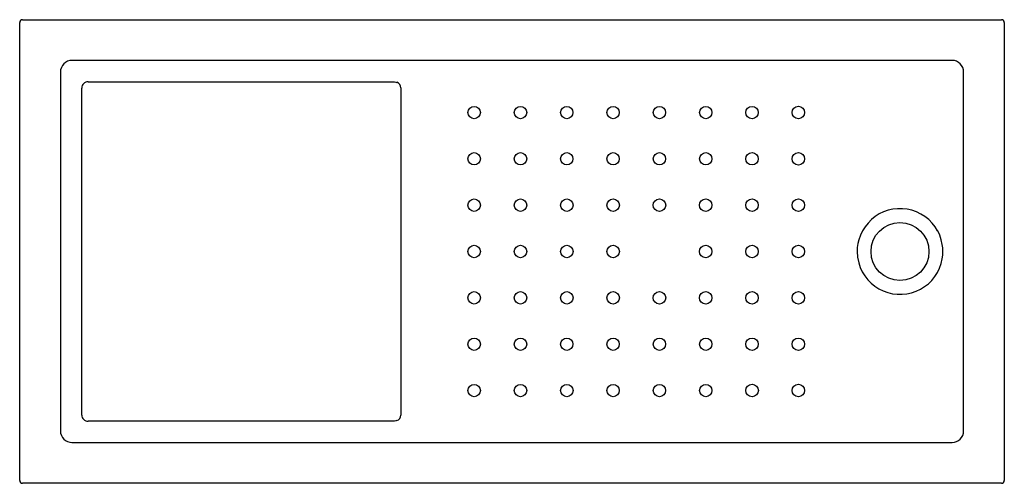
# Model space of a CAD drawing. Header units: millimetres. Extents: x 1959.52 to 1961.22, y 1601.85 to 1602.65.
import ezdxf

# ---------------------------------------------------------------- set-up
doc = ezdxf.new("R2010")
doc.units = ezdxf.units.MM
doc.layers.add('SANINDUSA', color=3, linetype='Continuous')

msp = doc.modelspace()

# ---------------------------------------------------------------- linework, layer by layer
at = {"layer": 'SANINDUSA'}
for p, q in [((1959.5173, 1601.8568), (1959.5173, 1602.6471)), ((1959.5223, 1602.6521), (1961.2125, 1602.6521)), ((1961.2175, 1602.6471), (1961.2175, 1601.8568)), ((1961.1272, 1602.5817), (1959.6076, 1602.5817)), ((1959.5877, 1602.5617), (1959.5877, 1601.9422)), ((1961.1472, 1601.9422), (1961.1472, 1602.5617)), ((1959.6355, 1602.545), (1960.1524, 1602.545)), ((1960.1645, 1602.5446), (1960.1668, 1602.5443)), ((1959.6246, 1601.9697), (1959.6246, 1602.5341)), ((1960.1668, 1602.5443), (1960.1684, 1602.5439)), ((1960.1524, 1601.9588), (1959.6355, 1601.9588)), ((1960.1668, 1601.9595), (1960.1645, 1601.9592)), ((1960.1684, 1601.96), (1960.1668, 1601.9595)), ((1959.6076, 1601.9222), (1961.1272, 1601.9222)), ((1961.2125, 1601.8518), (1959.5223, 1601.8518))]:
    msp.add_line(p, q, dxfattribs=at)
at = {"layer": 'SANINDUSA', "flags": 128}
for points in [[(1960.1524, 1602.545), (1960.1614, 1602.5448), (1960.1645, 1602.5446)], [(1960.1755, 1602.5342), (1960.1755, 1602.4977), (1960.1755, 1602.4017), (1960.1754, 1602.3057), (1960.1754, 1602.2097), (1960.1755, 1602.1137), (1960.1755, 1602.0177), (1960.1755, 1601.9697)], [(1961.1114, 1602.2519), (1961.1112, 1602.258), (1961.1104, 1602.2641), (1961.1087, 1602.2721), (1961.106, 1602.2799), (1961.1025, 1602.2874), (1961.1024, 1602.2875), (1961.098, 1602.2945), (1961.0928, 1602.3011), (1961.087, 1602.307), (1961.0805, 1602.3122), (1961.0734, 1602.3166), (1961.0659, 1602.3203), (1961.058, 1602.323), (1961.0499, 1602.3249), (1961.0416, 1602.3258), (1961.0333, 1602.3258), (1961.0251, 1602.3249), (1961.017, 1602.323), (1961.0091, 1602.3203), (1961.0016, 1602.3167), (1960.9946, 1602.3122), (1960.9881, 1602.307), (1960.9822, 1602.3011), (1960.977, 1602.2946), (1960.9726, 1602.2876), (1960.969, 1602.2801), (1960.9663, 1602.2723), (1960.9647, 1602.2656), (1960.9637, 1602.2588), (1960.9634, 1602.2519), (1960.9641, 1602.242), (1960.9661, 1602.2323), (1960.9687, 1602.2244), (1960.9723, 1602.2168), (1960.9766, 1602.2098), (1960.9817, 1602.2032), (1960.9876, 1602.1973), (1960.994, 1602.192), (1961.001, 1602.1875), (1961.0085, 1602.1838), (1961.0163, 1602.181), (1961.0244, 1602.1791), (1961.0327, 1602.1781), (1961.0411, 1602.178), (1961.0493, 1602.1789), (1961.0575, 1602.1807), (1961.0653, 1602.1834), (1961.0728, 1602.1869), (1961.0799, 1602.1913), (1961.0864, 1602.1964), (1961.0923, 1602.2021), (1961.0974, 1602.2085), (1961.1019, 1602.2154), (1961.1056, 1602.2231), (1961.1085, 1602.2312), (1961.1104, 1602.2395), (1961.1112, 1602.2457), (1961.1114, 1602.2519)], [(1960.1645, 1601.9592), (1960.1585, 1601.959), (1960.1524, 1601.9588)]]:
    msp.add_lwpolyline(points, dxfattribs=at)
at = {"layer": 'SANINDUSA'}
for centre, radius in [((1960.3021, 1602.4918), 0.0107), ((1960.3821, 1602.4918), 0.0107), ((1960.462, 1602.4918), 0.0107), ((1960.542, 1602.4918), 0.0107), ((1960.622, 1602.4918), 0.0107), ((1960.702, 1602.4918), 0.0107), ((1960.7819, 1602.4918), 0.0107), ((1960.8619, 1602.4918), 0.0108), ((1960.3021, 1602.412), 0.0107), ((1960.3821, 1602.412), 0.0107), ((1960.462, 1602.412), 0.0107), ((1960.542, 1602.412), 0.0107), ((1960.622, 1602.412), 0.0107), ((1960.702, 1602.412), 0.0107), ((1960.7819, 1602.412), 0.0107), ((1960.8619, 1602.4119), 0.0107), ((1960.302, 1602.332), 0.0108), ((1960.382, 1602.332), 0.0108), ((1960.462, 1602.332), 0.0108), ((1960.542, 1602.332), 0.0108), ((1960.622, 1602.332), 0.0108), ((1960.7019, 1602.332), 0.0108), ((1960.7819, 1602.332), 0.0108), ((1960.8619, 1602.332), 0.0108), ((1961.0374, 1602.2519), 0.05), ((1960.302, 1602.2519), 0.0108), ((1960.382, 1602.2519), 0.0108), ((1960.462, 1602.2519), 0.0108), ((1960.542, 1602.2519), 0.0108), ((1960.7019, 1602.2519), 0.0108), ((1960.7819, 1602.2519), 0.0108), ((1960.8619, 1602.2519), 0.0107), ((1960.302, 1602.1719), 0.0108), ((1960.382, 1602.1719), 0.0108), ((1960.462, 1602.1719), 0.0108), ((1960.542, 1602.1719), 0.0108), ((1960.622, 1602.1719), 0.0108), ((1960.7019, 1602.1719), 0.0108), ((1960.7819, 1602.1719), 0.0108), ((1960.8619, 1602.1719), 0.0108), ((1960.3021, 1602.0919), 0.0107), ((1960.3821, 1602.0919), 0.0107), ((1960.462, 1602.0919), 0.0107), ((1960.542, 1602.0919), 0.0107), ((1960.622, 1602.0919), 0.0107), ((1960.702, 1602.0919), 0.0107), ((1960.7819, 1602.0919), 0.0107), ((1960.8619, 1602.0919), 0.0107), ((1960.3021, 1602.0119), 0.0107), ((1960.3821, 1602.0119), 0.0107), ((1960.4621, 1602.0119), 0.0107), ((1960.542, 1602.0119), 0.0107), ((1960.622, 1602.0119), 0.0107), ((1960.702, 1602.0119), 0.0107), ((1960.782, 1602.0119), 0.0108), ((1960.8619, 1602.0119), 0.0108)]:
    msp.add_circle(centre, radius, dxfattribs=at)
for centre, radius, start, end in [((1959.5223, 1602.6471), 0.005, 90.0205, 179.9793), ((1961.2125, 1602.6471), 0.005, 0.0212, 89.9795), ((1959.6355, 1602.5341), 0.0109, 90.0123, 180.0124), ((1960.1654, 1602.5342), 0.0102, 0.0047, 72.9686), ((1959.6355, 1601.9697), 0.0109, 179.9875, 269.9877), ((1960.1654, 1601.9697), 0.0102, 287.0301, 359.9959), ((1959.5223, 1601.8568), 0.005, 180.0204, 269.9796), ((1961.2125, 1601.8568), 0.005, 270.0204, 359.9791)]:
    msp.add_arc(centre, radius, start, end, dxfattribs=at)
for centre, major_axis, start_param, end_param in [((1959.6077, 1602.5617), (0.0142, -0.0142), 2.356803, 3.926382), ((1961.1272, 1602.5617), (0.0142, 0.0142), 5.498396, 7.067974), ((1959.6077, 1601.9422), (0.0142, 0.0142), 2.356803, 3.926382), ((1961.1272, 1601.9422), (-0.0142, 0.0142), 2.356803, 3.926382)]:
    msp.add_ellipse(centre, major_axis=major_axis, ratio=0.997933, start_param=start_param, end_param=end_param, dxfattribs=at)

doc.saveas('drawing.dxf')
